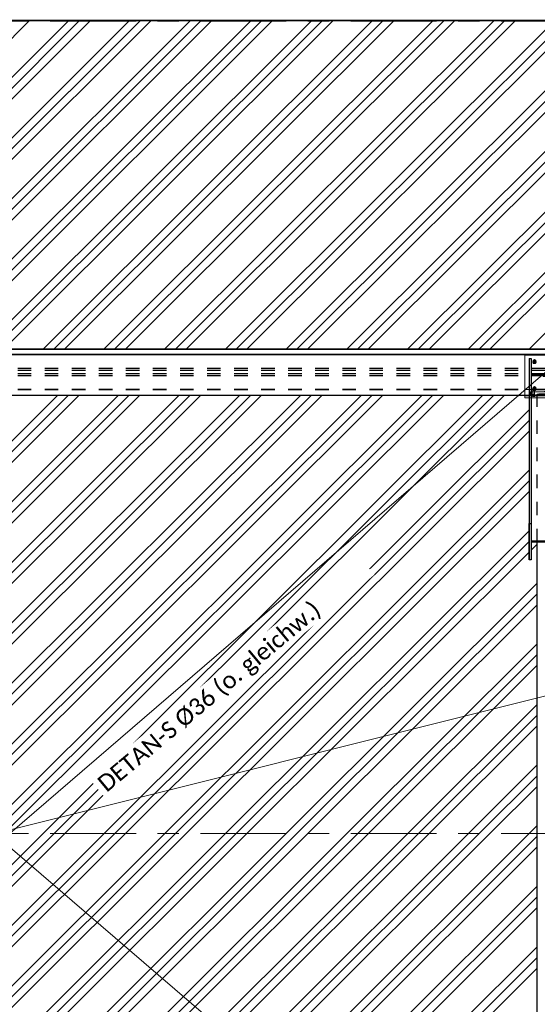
# Model space of a CAD drawing. Header units: metres. Extents: x -25 to 81, y -4 to 26.
# Tile 33 of 53: x 34.09 to 37.91, y 5.5 to 12.77. Entities that reach past the tile are written whole.
import ezdxf

# ---------------------------------------------------------------- set-up
doc = ezdxf.new("R2010")
doc.units = ezdxf.units.M
for name, pattern in [('Rasterlinie', [1.11125, 0.635, -0.15875, 0.15875, -0.15875]), ('Strich', [0.3175, 0.15875, -0.15875]), ('Verdeckt', [0.15, 0.1, -0.05])]:
    doc.linetypes.add(name, pattern=pattern)
for name, color, linetype, lineweight in [('_Verdeckte Linien_', 7, 'Strich', 18), ('A-DETL-THIN', 151, 'Continuous', 18), ('A-FLOR', 192, 'Continuous', 35), ('A-FLOR-PATT', 8, 'Continuous', 50), ('S-BEAM', 12, 'Continuous', 35), ('S-BEAM-HDLN', 1, 'Verdeckt', 25), ('S-GRID', 1, 'Continuous', 9), ('Text', 250, 'Continuous', 9), ('Tragwerksverbindungen', 7, 'Continuous', 18)]:
    doc.layers.add(name, color=color, linetype=linetype, lineweight=lineweight)
doc.styles.add('Calibri_2', font='calibri.ttf', dxfattribs={"height": 0.125})

# ---------------------------------------------------------------- blocks, each defined once
blk = doc.blocks.new('FP_32-Dach _Draufsicht_')
at = {"layer": 'A-FLOR-PATT', "lineweight": 18}
for p, q in [((20.3162, 10.3417), (22.7513, 12.7676)), ((20.3162, 10.3417), (22.7513, 12.7676)), ((20.6064, 10.3417), (23.0416, 12.7676)), ((20.6064, 10.3417), (23.0416, 12.7676)), ((20.6858, 10.3417), (23.121, 12.7676)), ((20.6858, 10.3417), (23.121, 12.7676)), ((20.7652, 10.3417), (23.2003, 12.7676)), ((20.7652, 10.3417), (23.2003, 12.7676)), ((21.0555, 10.3417), (23.4906, 12.7676)), ((21.0555, 10.3417), (23.4906, 12.7676)), ((21.1348, 10.3417), (23.57, 12.7676)), ((21.1348, 10.3417), (23.57, 12.7676)), ((21.2142, 10.3417), (23.6494, 12.7676)), ((21.2142, 10.3417), (23.6494, 12.7676)), ((21.5045, 10.3417), (23.9396, 12.7676)), ((21.5045, 10.3417), (23.9396, 12.7676)), ((21.5839, 10.3417), (24.019, 12.7676)), ((21.5839, 10.3417), (24.019, 12.7676)), ((21.6632, 10.3417), (24.0984, 12.7676)), ((21.6632, 10.3417), (24.0984, 12.7676)), ((21.9535, 10.3417), (24.3886, 12.7676)), ((21.9535, 10.3417), (24.3886, 12.7676)), ((22.0329, 10.3417), (24.468, 12.7676)), ((22.0329, 10.3417), (24.468, 12.7676)), ((22.1122, 10.3417), (24.5474, 12.7676)), ((22.1122, 10.3417), (24.5474, 12.7676)), ((22.4025, 10.3417), (24.8376, 12.7676)), ((22.4025, 10.3417), (24.8376, 12.7676)), ((22.4819, 10.3417), (24.917, 12.7676)), ((22.4819, 10.3417), (24.917, 12.7676)), ((22.5613, 10.3417), (24.9964, 12.7676)), ((22.5613, 10.3417), (24.9964, 12.7676)), ((22.8515, 10.3417), (25.2867, 12.7676)), ((22.8515, 10.3417), (25.2867, 12.7676)), ((22.9309, 10.3417), (25.366, 12.7676)), ((22.9309, 10.3417), (25.366, 12.7676)), ((23.0103, 10.3417), (25.4454, 12.7676)), ((23.0103, 10.3417), (25.4454, 12.7676)), ((23.3006, 10.3418), (25.7357, 12.7676)), ((23.3006, 10.3418), (25.7357, 12.7676)), ((23.3799, 10.3418), (25.815, 12.7676)), ((23.3799, 10.3418), (25.815, 12.7676)), ((23.4593, 10.3418), (25.8944, 12.7676)), ((23.4593, 10.3418), (25.8944, 12.7676)), ((23.7496, 10.3418), (26.1847, 12.7676)), ((23.7496, 10.3418), (26.1847, 12.7676)), ((23.8289, 10.3418), (26.2641, 12.7676)), ((23.8289, 10.3418), (26.2641, 12.7676)), ((23.9083, 10.3418), (26.3434, 12.7676)), ((23.9083, 10.3418), (26.3434, 12.7676)), ((24.1986, 10.3418), (26.6337, 12.7676)), ((24.1986, 10.3418), (26.6337, 12.7676)), ((24.278, 10.3418), (26.7131, 12.7676)), ((24.278, 10.3418), (26.7131, 12.7676)), ((24.3573, 10.3418), (26.7924, 12.7676)), ((24.3573, 10.3418), (26.7924, 12.7676)), ((24.6476, 10.3418), (27.0827, 12.7676)), ((24.6476, 10.3418), (27.0827, 12.7676)), ((24.727, 10.3418), (27.1621, 12.7676)), ((24.727, 10.3418), (27.1621, 12.7676)), ((24.8064, 10.3418), (27.2415, 12.7676)), ((24.8064, 10.3418), (27.2415, 12.7676)), ((25.0966, 10.3418), (27.5317, 12.7676)), ((25.0966, 10.3418), (27.5317, 12.7676)), ((25.176, 10.3418), (27.6111, 12.7676)), ((25.176, 10.3418), (27.6111, 12.7676)), ((25.2554, 10.3418), (27.6905, 12.7676)), ((25.2554, 10.3418), (27.6905, 12.7676)), ((25.5456, 10.3418), (27.9807, 12.7676)), ((25.5456, 10.3418), (27.9807, 12.7676)), ((25.625, 10.3418), (28.0601, 12.7676)), ((25.625, 10.3418), (28.0601, 12.7676)), ((25.7044, 10.3418), (28.1395, 12.7676)), ((25.7044, 10.3418), (28.1395, 12.7676)), ((25.9947, 10.3418), (28.4297, 12.7676)), ((25.9947, 10.3418), (28.4297, 12.7676)), ((26.074, 10.3418), (28.5091, 12.7676)), ((26.074, 10.3418), (28.5091, 12.7676)), ((26.1534, 10.3418), (28.5885, 12.7676)), ((26.1534, 10.3418), (28.5885, 12.7676)), ((26.4437, 10.3418), (28.8788, 12.7676)), ((26.4437, 10.3418), (28.8788, 12.7676)), ((19.7193, 6.7741), (22.9572, 9.9997)), ((19.7193, 6.7741), (22.9572, 9.9997)), ((19.7987, 6.7741), (23.0365, 9.9997)), ((19.7987, 6.7741), (23.0365, 9.9997)), ((19.8781, 6.7741), (23.1159, 9.9997)), ((19.8781, 6.7741), (23.1159, 9.9997)), ((20.1683, 6.7741), (23.4062, 9.9997)), ((20.1683, 6.7741), (23.4062, 9.9997)), ((20.2477, 6.7741), (23.4856, 9.9997)), ((20.2477, 6.7741), (23.4856, 9.9997)), ((20.3271, 6.7741), (23.5649, 9.9997)), ((20.3271, 6.7741), (23.5649, 9.9997)), ((20.6174, 6.7741), (23.8552, 9.9997)), ((20.6174, 6.7741), (23.8552, 9.9997)), ((20.6967, 6.7741), (23.9346, 9.9997)), ((20.6967, 6.7741), (23.9346, 9.9997)), ((20.7761, 6.7741), (24.0139, 9.9997)), ((20.7761, 6.7741), (24.0139, 9.9997)), ((21.0664, 6.7741), (24.3042, 9.9997)), ((21.0664, 6.7741), (24.3042, 9.9997)), ((21.1457, 6.7741), (24.3836, 9.9997)), ((21.1457, 6.7741), (24.3836, 9.9997)), ((21.2251, 6.7741), (24.463, 9.9997)), ((21.2251, 6.7741), (24.463, 9.9997)), ((21.5154, 6.7741), (24.7532, 9.9997)), ((21.5154, 6.7741), (24.7532, 9.9997)), ((21.5948, 6.7741), (24.8326, 9.9997)), ((21.5948, 6.7741), (24.8326, 9.9997)), ((21.6741, 6.7741), (24.912, 9.9997)), ((21.6741, 6.7741), (24.912, 9.9997)), ((21.9644, 6.7741), (25.2022, 9.9997)), ((21.9644, 6.7741), (25.2022, 9.9997)), ((22.0438, 6.7741), (25.2816, 9.9997)), ((22.0438, 6.7741), (25.2816, 9.9997)), ((22.1231, 6.7741), (25.361, 9.9997)), ((22.1231, 6.7741), (25.361, 9.9997)), ((22.4134, 6.7741), (25.6512, 9.9997)), ((22.4134, 6.7741), (25.6512, 9.9997)), ((22.4928, 6.7741), (25.7306, 9.9997)), ((22.4928, 6.7741), (25.7306, 9.9997)), ((22.5722, 6.7741), (25.81, 9.9997)), ((22.5722, 6.7741), (25.81, 9.9997)), ((22.8624, 6.7741), (26.1003, 9.9997)), ((22.8624, 6.7741), (26.1003, 9.9997)), ((22.9418, 6.7741), (26.1796, 9.9997)), ((22.9418, 6.7741), (26.1796, 9.9997)), ((23.0212, 6.7741), (26.259, 9.9997)), ((23.0212, 6.7741), (26.259, 9.9997)), ((23.3114, 6.7741), (26.4435, 9.8943)), ((23.3114, 6.7741), (26.4435, 9.8943)), ((23.3908, 6.7741), (26.4435, 9.8153)), ((23.3908, 6.7741), (26.4435, 9.8153)), ((23.4702, 6.7741), (26.4435, 9.7362)), ((23.4702, 6.7741), (26.4435, 9.7362)), ((23.7604, 6.7741), (26.4435, 9.447)), ((23.7604, 6.7741), (26.4435, 9.447)), ((23.8398, 6.7741), (26.4435, 9.3679)), ((23.8398, 6.7741), (26.4435, 9.3679)), ((23.9192, 6.7741), (26.4435, 9.2889)), ((23.9192, 6.7741), (26.4435, 9.2889)), ((24.2095, 6.7741), (26.4435, 8.9997)), ((24.2095, 6.7741), (26.4435, 8.9997)), ((24.2888, 6.7741), (26.4435, 8.9206)), ((24.2888, 6.7741), (26.4435, 8.9206)), ((26.4595, 8.8575), (26.5035, 8.9013)), ((26.4595, 8.8575), (26.5035, 8.9013)), ((24.3682, 6.7741), (26.4435, 8.8416)), ((24.3682, 6.7741), (26.4435, 8.8416)), ((24.6585, 6.7741), (26.5035, 8.6122)), ((24.6585, 6.7741), (26.5035, 8.6122)), ((24.7378, 6.7741), (26.5035, 8.5331)), ((24.7378, 6.7741), (26.5035, 8.5331)), ((24.8172, 6.7741), (26.5035, 8.454)), ((24.8172, 6.7741), (26.5035, 8.454)), ((25.1075, 6.7741), (26.5035, 8.1649)), ((25.1075, 6.7741), (26.5035, 8.1649)), ((25.1869, 6.7741), (26.5035, 8.0858)), ((25.1869, 6.7741), (26.5035, 8.0858)), ((25.2662, 6.7741), (26.5035, 8.0067)), ((25.2662, 6.7741), (26.5035, 8.0067)), ((25.5565, 6.7741), (26.5035, 7.7176)), ((25.5565, 6.7741), (26.5035, 7.7176)), ((25.6359, 6.7741), (26.5035, 7.6385)), ((25.6359, 6.7741), (26.5035, 7.6385)), ((25.7152, 6.7741), (26.5035, 7.5594)), ((25.7152, 6.7741), (26.5035, 7.5594)), ((26.0055, 6.7741), (26.5035, 7.2703)), ((26.0055, 6.7741), (26.5035, 7.2703)), ((26.0849, 6.7741), (26.5035, 7.1912)), ((26.0849, 6.7741), (26.5035, 7.1912)), ((26.1643, 6.7741), (26.5035, 7.1121)), ((26.1643, 6.7741), (26.5035, 7.1121)), ((19.5407, 3.465), (22.8624, 6.7741)), ((19.5407, 3.465), (22.8624, 6.7741)), ((19.62, 3.465), (22.9418, 6.7741)), ((19.62, 3.465), (22.9418, 6.7741)), ((19.6994, 3.465), (23.0212, 6.7741)), ((19.6994, 3.465), (23.0212, 6.7741)), ((19.9897, 3.465), (23.3114, 6.7741)), ((19.9897, 3.465), (23.3114, 6.7741)), ((20.069, 3.465), (23.3908, 6.7741)), ((20.069, 3.465), (23.3908, 6.7741)), ((20.1484, 3.465), (23.4702, 6.7741)), ((20.1484, 3.465), (23.4702, 6.7741)), ((20.4387, 3.465), (23.7604, 6.7741)), ((20.4387, 3.465), (23.7604, 6.7741)), ((20.5181, 3.465), (23.8398, 6.7741)), ((20.5181, 3.465), (23.8398, 6.7741)), ((20.5974, 3.465), (23.9192, 6.7741)), ((20.5974, 3.465), (23.9192, 6.7741)), ((20.8877, 3.465), (24.2095, 6.7741)), ((20.8877, 3.465), (24.2095, 6.7741)), ((20.9671, 3.465), (24.2888, 6.7741)), ((20.9671, 3.465), (24.2888, 6.7741)), ((21.0465, 3.465), (24.3682, 6.7741)), ((21.0465, 3.465), (24.3682, 6.7741)), ((21.3367, 3.465), (24.6585, 6.7741)), ((21.3367, 3.465), (24.6585, 6.7741)), ((21.4161, 3.465), (24.7378, 6.7741)), ((21.4161, 3.465), (24.7378, 6.7741)), ((21.4955, 3.465), (24.8172, 6.7741)), ((21.4955, 3.465), (24.8172, 6.7741)), ((21.7857, 3.465), (25.1075, 6.7741)), ((21.7857, 3.465), (25.1075, 6.7741)), ((21.8651, 3.465), (25.1869, 6.7741)), ((21.8651, 3.465), (25.1869, 6.7741)), ((21.9445, 3.465), (25.2662, 6.7741)), ((21.9445, 3.465), (25.2662, 6.7741)), ((22.2347, 3.465), (25.5565, 6.7741)), ((22.2347, 3.465), (25.5565, 6.7741)), ((22.3141, 3.465), (25.6359, 6.7741)), ((22.3141, 3.465), (25.6359, 6.7741)), ((22.3935, 3.465), (25.7152, 6.7741)), ((22.3935, 3.465), (25.7152, 6.7741)), ((22.6838, 3.465), (26.0055, 6.7741)), ((22.6838, 3.465), (26.0055, 6.7741)), ((22.7631, 3.465), (26.0849, 6.7741)), ((22.7631, 3.465), (26.0849, 6.7741)), ((22.8425, 3.465), (26.1643, 6.7741)), ((22.8425, 3.465), (26.1643, 6.7741)), ((23.1328, 3.465), (26.4545, 6.7741)), ((23.1328, 3.465), (26.4545, 6.7741)), ((26.4545, 6.7741), (26.5035, 6.8229)), ((26.4545, 6.7741), (26.5035, 6.8229)), ((23.2121, 3.465), (26.5035, 6.7439)), ((23.2121, 3.465), (26.5035, 6.7439)), ((23.2915, 3.465), (26.5035, 6.6648)), ((23.2915, 3.465), (26.5035, 6.6648)), ((23.5818, 3.465), (26.5035, 6.3756)), ((23.5818, 3.465), (26.5035, 6.3756)), ((23.6612, 3.465), (26.5035, 6.2966)), ((23.6612, 3.465), (26.5035, 6.2966)), ((23.7405, 3.465), (26.5035, 6.2175)), ((23.7405, 3.465), (26.5035, 6.2175)), ((24.0308, 3.465), (26.5035, 5.9283)), ((24.0308, 3.465), (26.5035, 5.9283)), ((24.1102, 3.465), (26.5035, 5.8493)), ((24.1102, 3.465), (26.5035, 5.8493)), ((24.1896, 3.465), (26.5035, 5.7702)), ((24.1896, 3.465), (26.5035, 5.7702))]:
    blk.add_line(p, q, dxfattribs=at)
blk = doc.blocks.new('HEB Träger - HEB 500-V41-Dach _Draufsicht_')
at = {"layer": 'S-BEAM', "lineweight": 25}
for p, q in [((46.5635, 22.3397), (-1.4365, 22.3397)), ((46.5635, 22.3421), (3.9213, 22.3421)), ((46.5635, 22.301), (-1.4365, 22.301)), ((46.5635, 22.2985), (-1.4365, 22.2985)), ((26.4135, 21.9997), (18.7135, 21.9997))]:
    blk.add_line(p, q, dxfattribs=at)
at = {"layer": 'S-BEAM-HDLN'}
for p, q in [((46.5635, 22.1975), (-1.4365, 22.1975)), ((46.5635, 22.183), (-1.4365, 22.183)), ((46.5635, 22.1588), (-1.4365, 22.1588)), ((46.5635, 22.1443), (-1.4365, 22.1443)), ((46.5635, 22.0432), (-1.4365, 22.0432)), ((46.5635, 22.0408), (-1.4365, 22.0408)), ((-1.4365, 22.0021), (46.5635, 22.0021)), ((26.7135, 21.9997), (26.4136, 21.9997))]:
    blk.add_line(p, q, dxfattribs=at)
blk = doc.blocks.new('SP-TV-AP-Rechteck_002 - AP-Rechteck-V55-Dach _Draufsicht_')
at = {"layer": '_Verdeckte Linien_'}
for p, q in [((2.4135, 9.9997), (2.4135, 10.0428)), ((2.4135, 10.0428), (2.7135, 10.0428)), ((2.7135, 10.0428), (2.7135, 9.9997)), ((2.7135, 10.0279), (2.4135, 10.0279)), ((2.6635, 9.9975), (2.4436, 9.9975)), ((2.4436, 9.9826), (2.6635, 9.9826))]:
    blk.add_line(p, q, dxfattribs=at)
at = {"layer": 'Tragwerksverbindungen'}
for p, q in [((2.4135, 9.9997), (2.4135, 9.9993)), ((2.4135, 9.9975), (2.4135, 9.9993)), ((2.4435, 9.9975), (2.4135, 9.9975)), ((2.4135, 9.9975), (2.4135, 9.9826)), ((2.4135, 9.9826), (2.4435, 9.9826)), ((2.7135, 9.9975), (2.6635, 9.9975)), ((2.6635, 9.9826), (2.7135, 9.9826)), ((2.7135, 9.9993), (2.7135, 9.9997)), ((2.7135, 9.9993), (2.7135, 9.9975)), ((2.7135, 9.9975), (2.7135, 9.9826))]:
    blk.add_line(p, q, dxfattribs=at)
blk = doc.blocks.new('SP-TV-AP-Rechteck_002 - AP-Rechteck-V57-Dach _Draufsicht_')
at = {"layer": '_Verdeckte Linien_'}
for p, q in [((2.4135, 9.9997), (2.7135, 9.9997)), ((2.6635, 9.9979), (2.4436, 9.9979))]:
    blk.add_line(p, q, dxfattribs=at)
at = {"layer": 'Tragwerksverbindungen'}
for p, q in [((2.7135, 10.2985), (2.4135, 10.2985)), ((2.4135, 10.2985), (2.4135, 10.2968)), ((2.4135, 9.9979), (2.4135, 10.2968)), ((2.4135, 10.2968), (2.7135, 10.2968)), ((2.7135, 10.2985), (2.7135, 10.2968)), ((2.7135, 10.2968), (2.7135, 9.9979)), ((2.4435, 9.9979), (2.4135, 9.9979)), ((2.7135, 9.9979), (2.6635, 9.9979))]:
    blk.add_line(p, q, dxfattribs=at)
blk = doc.blocks.new('SP-TV-AP-Rechteck_002 - AP-Rechteck-V47-Dach _Draufsicht_')
at = {"layer": '_Verdeckte Linien_'}
for p, q in [((2.4535, 22.0121), (2.4535, 22.0261)), ((2.4535, 22.0261), (2.6735, 22.0261)), ((2.6735, 22.0121), (2.4535, 22.0121)), ((2.4535, 22.0121), (2.4535, 21.9972)), ((2.6735, 22.0111), (2.4535, 22.0111)), ((2.4535, 21.9972), (2.6735, 21.9972)), ((2.6735, 22.0261), (2.6735, 22.0121)), ((2.6735, 22.0121), (2.6735, 21.9972))]:
    blk.add_line(p, q, dxfattribs=at)
blk = doc.blocks.new('SP-TV-Schraube_DIN4017_001 - M12-1132153-Dach _Draufsicht_')
at = {"layer": '_Verdeckte Linien_'}
for p, q in [((2.6425, 22.0076), (2.6425, 22.0534)), ((2.6545, 22.0534), (2.6545, 22.0076)), ((2.6395, 22.008), (2.6485, 22.0085)), ((2.6395, 22.0071), (2.6395, 22.008)), ((2.6485, 22.0067), (2.6395, 22.0071)), ((2.6395, 22.0071), (2.6395, 21.9997)), ((2.6485, 22.001), (2.6395, 22.0006)), ((2.6395, 21.9997), (2.6485, 21.9992)), ((2.6485, 22.0085), (2.6575, 22.008)), ((2.6485, 22.0067), (2.6485, 22.0085)), ((2.6575, 22.0071), (2.6485, 22.0067)), ((2.6485, 21.9992), (2.6485, 22.0067)), ((2.6575, 22.0006), (2.6485, 22.001)), ((2.6485, 21.9992), (2.6575, 21.9997)), ((2.6575, 22.008), (2.6575, 22.0071)), ((2.6575, 21.9997), (2.6575, 22.0071))]:
    blk.add_line(p, q, dxfattribs=at)
for centre, start_param, end_param in [((2.6485, 22.0534), 0, 3.141593), ((2.6485, 22.0534), 3.141593, 6.283185), ((2.6485, 22.0076), 0, 3.141593), ((2.6485, 22.0076), 3.141593, 6.283185)]:
    blk.add_ellipse(centre, major_axis=(0.006, 0), ratio=0.087156, start_param=start_param, end_param=end_param, dxfattribs=at)
blk = doc.blocks.new('SP-TV-Schraube_DIN4017_001 - M12-1132165-Dach _Draufsicht_')
at = {"layer": '_Verdeckte Linien_'}
for p, q in [((2.6425, 22.0001), (2.6425, 22.0456)), ((2.6545, 22.0456), (2.6545, 22.0001)), ((2.6395, 22.0006), (2.6485, 22.001)), ((2.6395, 21.9997), (2.6395, 22.0006)), ((2.6485, 21.9992), (2.6395, 21.9997)), ((2.6395, 21.9997), (2.6395, 21.9922)), ((2.6485, 21.9935), (2.6395, 21.9931)), ((2.6395, 21.9922), (2.6485, 21.9917)), ((2.6485, 22.001), (2.6575, 22.0006)), ((2.6485, 21.9993), (2.6485, 22.001)), ((2.6575, 21.9997), (2.6485, 21.9992)), ((2.6485, 21.9917), (2.6485, 21.9992)), ((2.6575, 21.9931), (2.6485, 21.9935)), ((2.6485, 21.9917), (2.6575, 21.9922)), ((2.6575, 22.0006), (2.6575, 21.9997)), ((2.6575, 21.9922), (2.6575, 21.9997))]:
    blk.add_line(p, q, dxfattribs=at)
for centre, start_param, end_param in [((2.6485, 22.0456), 0, 3.141593), ((2.6485, 22.0456), 3.141593, 6.283185), ((2.6485, 22.0001), 0, 3.141593), ((2.6485, 22.0001), 3.141593, 6.283185)]:
    blk.add_ellipse(centre, major_axis=(0.006, 0), ratio=0.087156, start_param=start_param, end_param=end_param, dxfattribs=at)
blk = doc.blocks.new('SP-TV-Schraube_DIN4017_001 - M14-V48-Dach _Draufsicht_')
at = {"layer": '_Verdeckte Linien_'}
for p, q in [((2.6235, 22.0644), (2.613, 22.0583)), ((2.613, 22.0575), (2.6235, 22.0636)), ((2.613, 22.0583), (2.613, 22.0575)), ((2.613, 22.0455), (2.613, 22.0575)), ((2.613, 22.0462), (2.6235, 22.0402)), ((2.617, 22.0432), (2.613, 22.0455)), ((2.6165, 22.0458), (2.6165, 22.0515)), ((2.6235, 22.0394), (2.6172, 22.0431)), ((2.634, 22.0583), (2.6235, 22.0644)), ((2.6235, 22.0644), (2.6235, 22.0636)), ((2.6235, 22.0636), (2.634, 22.0575)), ((2.6235, 22.0402), (2.634, 22.0462)), ((2.6299, 22.0431), (2.6235, 22.0394)), ((2.6235, 22.0402), (2.6235, 22.0394)), ((2.634, 22.0455), (2.63, 22.0432)), ((2.6305, 22.0515), (2.6305, 22.0458)), ((2.634, 22.0575), (2.634, 22.0583)), ((2.634, 22.0575), (2.634, 22.0455))]:
    blk.add_line(p, q, dxfattribs=at)
for centre, start_param, end_param in [((2.6235, 22.0515), 0, 3.141593), ((2.6235, 22.0458), 0, 3.141593), ((2.6235, 22.0515), 3.141593, 3.559583), ((2.6235, 22.0458), 3.141593, 6.283185), ((2.6235, 22.0515), 3.579632, 5.845146), ((2.6235, 22.0515), 5.865195, 6.283185)]:
    blk.add_ellipse(centre, major_axis=(0.007, 0), ratio=0.996195, start_param=start_param, end_param=end_param, dxfattribs=at)
blk = doc.blocks.new('TH-VE-Mutter - M14-V49-Dach _Draufsicht_')
at = {"layer": '_Verdeckte Linien_'}
for p, q in [((2.6108, 22.0465), (2.6108, 22.0471)), ((2.6172, 22.0573), (2.6172, 22.058)), ((2.6172, 22.0355), (2.6172, 22.0361)), ((2.6176, 22.0463), (2.6176, 22.0471)), ((2.6294, 22.0471), (2.6294, 22.0463)), ((2.6299, 22.0573), (2.6299, 22.058)), ((2.6299, 22.0355), (2.6299, 22.0361)), ((2.6362, 22.0471), (2.6362, 22.0465))]:
    blk.add_line(p, q, dxfattribs=at)
for centre, major_axis, start_param, end_param in [((2.6235, 22.0472), (0.0099, 0), 0, 3.141593), ((2.6235, 22.0462), (0.0099, 0), 0, 3.141593), ((2.6235, 22.0472), (0.0099, 0), 3.141593, 3.171412), ((2.6235, 22.0472), (0.0099, 0), 3.210102, 6.214676), ((2.6235, 22.0462), (0.0099, 0), 3.141593, 6.283185), ((2.6235, 22.0472), (0.007, 0), 0, 3.141593), ((2.6235, 22.0462), (0.007, 0), 0, 3.141593), ((2.6235, 22.0472), (0.007, 0), 3.141593, 3.183766), ((2.6235, 22.0462), (0.007, 0), 3.141593, 6.283185), ((2.6235, 22.0472), (0.007, 0), 3.238485, 6.186293), ((2.6235, 22.0471), (0.00592, 0), 0, 3.141593), ((2.6235, 22.0463), (0.00592, 0), 0, 3.141593), ((2.6235, 22.0471), (0.00592, 0), 3.141593, 3.175287), ((2.6235, 22.0471), (0.00592, 0), 3.240022, 6.184756), ((2.6235, 22.0463), (0.00592, 0), 3.141593, 6.283185), ((2.6235, 22.0471), (0.00592, 0), 6.249491, 6.283185), ((2.6235, 22.0472), (0.007, 0), 6.241012, 6.283185), ((2.6235, 22.0472), (0.0099, 0), 6.253366, 6.283185)]:
    blk.add_ellipse(centre, major_axis=major_axis, ratio=0.996195, start_param=start_param, end_param=end_param, dxfattribs=at)
for points in [[(2.6108, 22.0471), (2.6115, 22.0483), (2.613, 22.0508), (2.615, 22.0544), (2.6165, 22.0568), (2.6172, 22.058)], [(2.6172, 22.0573), (2.6165, 22.0561), (2.615, 22.0535), (2.613, 22.05), (2.6115, 22.0476), (2.6108, 22.0464)], [(2.6172, 22.0361), (2.6165, 22.0374), (2.615, 22.0399), (2.613, 22.0434), (2.6115, 22.0459), (2.6108, 22.0471)], [(2.6108, 22.0464), (2.6115, 22.0451), (2.613, 22.0426), (2.615, 22.039), (2.6165, 22.0366), (2.6172, 22.0354)], [(2.6172, 22.058), (2.6186, 22.0581), (2.6214, 22.0581), (2.6256, 22.0581), (2.6284, 22.0581), (2.6299, 22.058)], [(2.6299, 22.0573), (2.6284, 22.0573), (2.6256, 22.0573), (2.6214, 22.0573), (2.6186, 22.0573), (2.6172, 22.0573)], [(2.6299, 22.0361), (2.6285, 22.0361), (2.6256, 22.0362), (2.6215, 22.0362), (2.6186, 22.0361), (2.6172, 22.0361)], [(2.6172, 22.0354), (2.6186, 22.0354), (2.6215, 22.0353), (2.6256, 22.0353), (2.6285, 22.0354), (2.6299, 22.0354)], [(2.6299, 22.058), (2.6306, 22.0568), (2.632, 22.0544), (2.6341, 22.0509), (2.6355, 22.0483), (2.6362, 22.0471)], [(2.6362, 22.0464), (2.6355, 22.0476), (2.6341, 22.05), (2.632, 22.0536), (2.6306, 22.0561), (2.6299, 22.0573)], [(2.6362, 22.0471), (2.6355, 22.0459), (2.6341, 22.0434), (2.632, 22.0399), (2.6306, 22.0374), (2.6299, 22.0361)], [(2.6299, 22.0354), (2.6306, 22.0366), (2.632, 22.039), (2.6341, 22.0426), (2.6355, 22.0451), (2.6362, 22.0464)]]:
    blk.add_open_spline(points, degree=3, dxfattribs=at)
blk = doc.blocks.new('SP-TV-Schraube_DIN4017_001 - M14-V50-Dach _Draufsicht_')
at = {"layer": '_Verdeckte Linien_'}
for p, q in [((2.6235, 22.2636), (2.613, 22.2576)), ((2.613, 22.2568), (2.6235, 22.2628)), ((2.613, 22.2576), (2.613, 22.2568)), ((2.613, 22.2447), (2.613, 22.2568)), ((2.634, 22.2576), (2.6235, 22.2636)), ((2.6235, 22.2636), (2.6235, 22.2628)), ((2.6235, 22.2628), (2.634, 22.2568)), ((2.634, 22.2568), (2.634, 22.2576)), ((2.634, 22.2568), (2.634, 22.2447)), ((2.613, 22.2455), (2.6235, 22.2394)), ((2.617, 22.2424), (2.613, 22.2447)), ((2.6235, 22.2387), (2.6172, 22.2423)), ((2.6235, 22.2394), (2.634, 22.2455)), ((2.6299, 22.2423), (2.6235, 22.2387)), ((2.6235, 22.2394), (2.6235, 22.2387)), ((2.634, 22.2447), (2.63, 22.2424))]:
    blk.add_line(p, q, dxfattribs=at)
for start_param, end_param in [(0, 3.141593), (3.141593, 3.559583), (3.579632, 5.845146), (5.865195, 6.283185)]:
    blk.add_ellipse((2.6235, 22.2507), major_axis=(0.007, 0), ratio=0.996195, start_param=start_param, end_param=end_param, dxfattribs=at)
at = {"layer": 'Tragwerksverbindungen'}
for p, q in [((2.6165, 22.245), (2.6165, 22.2507)), ((2.6305, 22.2507), (2.6305, 22.245))]:
    blk.add_line(p, q, dxfattribs=at)
for start_param, end_param in [(0, 3.141593), (3.141593, 6.283185)]:
    blk.add_ellipse((2.6235, 22.245), major_axis=(0.007, 0), ratio=0.996195, start_param=start_param, end_param=end_param, dxfattribs=at)
blk = doc.blocks.new('TH-VE-Mutter - M14-V58-Dach _Draufsicht_')
at = {"layer": '_Verdeckte Linien_'}
for p, q in [((2.6172, 10.2348), (2.6172, 10.2353)), ((2.6176, 10.2456), (2.6176, 10.2463)), ((2.6294, 10.2463), (2.6294, 10.2456)), ((2.6299, 10.2348), (2.6299, 10.2353))]:
    blk.add_line(p, q, dxfattribs=at)
for centre, major_axis, start_param, end_param in [((2.6235, 10.2464), (0.0099, 0), 0, 3.141593), ((2.6235, 10.2464), (0.007, 0), 0, 3.141593), ((2.6235, 10.2464), (0.0099, 0), 3.141593, 3.171412), ((2.6235, 10.2464), (0.0099, 0), 3.210102, 6.214676), ((2.6235, 10.2464), (0.007, 0), 3.141593, 3.183766), ((2.6235, 10.2455), (0.007, 0), 3.141593, 6.283185), ((2.6235, 10.2464), (0.007, 0), 3.238485, 6.186293), ((2.6235, 10.2455), (0.007, 0), 2.879793, 2.939126), ((2.6235, 10.2463), (0.00592, 0), 0, 3.141593), ((2.6235, 10.2456), (0.00592, 0), 0, 3.141593), ((2.6235, 10.2463), (0.00592, 0), 3.141593, 3.175287), ((2.6235, 10.2463), (0.00592, 0), 3.240022, 6.184756), ((2.6235, 10.2456), (0.00592, 0), 3.141593, 6.283185), ((2.6235, 10.2463), (0.00592, 0), 6.249491, 6.283185), ((2.6235, 10.2455), (0.007, 0), 0.202467, 0.261799), ((2.6235, 10.2464), (0.007, 0), 6.241012, 6.283185), ((2.6235, 10.2464), (0.0099, 0), 6.253366, 6.283185)]:
    blk.add_ellipse(centre, major_axis=major_axis, ratio=0.996195, start_param=start_param, end_param=end_param, dxfattribs=at)
for points in [[(2.6172, 10.2353), (2.6165, 10.2366), (2.615, 10.2391), (2.613, 10.2427), (2.6115, 10.2451), (2.6108, 10.2463)], [(2.6299, 10.2353), (2.6285, 10.2354), (2.6256, 10.2354), (2.6215, 10.2354), (2.6186, 10.2354), (2.6172, 10.2353)], [(2.6362, 10.2463), (2.6355, 10.2451), (2.6341, 10.2427), (2.632, 10.2391), (2.6306, 10.2366), (2.6299, 10.2353)]]:
    blk.add_open_spline(points, degree=3, dxfattribs=at)
at = {"layer": 'Tragwerksverbindungen'}
for p, q in [((2.6172, 10.2566), (2.6172, 10.2573)), ((2.6299, 10.2566), (2.6299, 10.2573)), ((2.6108, 10.2457), (2.6108, 10.2463)), ((2.6362, 10.2463), (2.6362, 10.2457))]:
    blk.add_line(p, q, dxfattribs=at)
for major_axis, start_param, end_param in [((0.0099, 0), 0, 3.141593), ((0.0099, 0), 3.141593, 6.283185), ((0.007, 0), 2.946233, 3.141593), ((0.007, 0), 0.261799, 2.879793), ((0.007, 0), 0, 0.19536)]:
    blk.add_ellipse((2.6235, 10.2455), major_axis=major_axis, ratio=0.996195, start_param=start_param, end_param=end_param, dxfattribs=at)
for points in [[(2.6108, 10.2463), (2.6115, 10.2476), (2.613, 10.2501), (2.615, 10.2536), (2.6165, 10.2561), (2.6172, 10.2573)], [(2.6172, 10.2566), (2.6165, 10.2553), (2.615, 10.2528), (2.613, 10.2492), (2.6115, 10.2468), (2.6108, 10.2456)], [(2.6172, 10.2573), (2.6186, 10.2573), (2.6214, 10.2573), (2.6256, 10.2573), (2.6284, 10.2573), (2.6299, 10.2573)], [(2.6299, 10.2566), (2.6284, 10.2565), (2.6256, 10.2565), (2.6214, 10.2565), (2.6186, 10.2565), (2.6172, 10.2566)], [(2.6299, 10.2573), (2.6306, 10.2561), (2.632, 10.2537), (2.6341, 10.2501), (2.6355, 10.2476), (2.6362, 10.2463)], [(2.6362, 10.2456), (2.6355, 10.2468), (2.6341, 10.2492), (2.632, 10.2528), (2.6306, 10.2553), (2.6299, 10.2566)], [(2.6108, 10.2456), (2.6115, 10.2443), (2.613, 10.2418), (2.615, 10.2383), (2.6165, 10.2359), (2.6172, 10.2347)], [(2.6172, 10.2347), (2.6186, 10.2346), (2.6215, 10.2346), (2.6256, 10.2346), (2.6285, 10.2346), (2.6299, 10.2347)], [(2.6299, 10.2347), (2.6306, 10.2359), (2.632, 10.2383), (2.6341, 10.2418), (2.6355, 10.2443), (2.6362, 10.2456)]]:
    blk.add_open_spline(points, degree=3, dxfattribs=at)

msp = doc.modelspace()

# ---------------------------------------------------------------- linework, layer by layer
at = {"layer": 'A-DETL-THIN'}
for p, q in [((9.9724, 0.7812), (57.9724, 12.7812)), ((37.9724, 10.1694), (29.9724, 3.2879)), ((29.9724, 10.1294), (37.9724, 3.2665))]:
    msp.add_line(p, q, dxfattribs=at)
at = {"layer": 'A-FLOR'}
msp.add_line((57.9724, 12.7682), (9.9724, 12.7682), dxfattribs=at)
at = {"layer": 'S-BEAM', "lineweight": 25}
for p, q in [((37.8524, 10.2723), (37.8524, 9.0548)), ((37.8684, 10.2723), (37.8684, 9.0548)), ((37.8684, 10.151), (37.8684, 8.9263)), ((37.8684, 10.151), (38.0564, 10.151)), ((37.8524, 10.0187), (37.8524, 8.7863)), ((37.8524, 8.7863), (37.8524, 9.0548)), ((37.8524, 9.0548), (37.8684, 9.0548)), ((37.8684, 9.0548), (37.8684, 8.9263)), ((37.8684, 8.9263), (38.0564, 8.9263)), ((38.0564, 8.9147), (37.8684, 8.9147)), ((37.8684, 8.9147), (37.8684, 8.7863)), ((37.8684, 8.9147), (37.8684, 8.7863)), ((37.9124, 4.3748), (37.9124, 8.9147)), ((37.8684, 8.7863), (37.8524, 8.7863))]:
    msp.add_line(p, q, dxfattribs=at)
at = {"layer": 'S-BEAM-HDLN'}
for p, q in [((37.8524, 10.2723), (37.8684, 10.2723)), ((38.0564, 10.1401), (37.8684, 10.1401)), ((37.8684, 10.0187), (37.8524, 10.0187)), ((37.9124, 9.9976), (37.9124, 10.0081)), ((37.9124, 10.0081), (38.0324, 10.0081)), ((38.0324, 9.9976), (37.9124, 9.9976)), ((37.9124, 8.9148), (37.9124, 9.9976)), ((37.8684, 8.9263), (37.8684, 8.9147)), ((37.8684, 8.9263), (37.8684, 8.9148))]:
    msp.add_line(p, q, dxfattribs=at)
at = {"layer": 'S-GRID', "linetype": 'Rasterlinie'}
for p, q in [((8.7531, 12.7635), (58.6241, 12.7635)), ((8.7531, 6.7635), (58.6241, 6.7635))]:
    msp.add_line(p, q, dxfattribs=at)

# ---------------------------------------------------------------- block references
at = {"layer": '_Verdeckte Linien_'}
for name, p in [('SP-TV-AP-Rechteck_002 - AP-Rechteck-V57-Dach _Draufsicht_', (35.4089, 0)), ('TH-VE-Mutter - M14-V58-Dach _Draufsicht_', (35.2689, 0)), ('SP-TV-Schraube_DIN4017_001 - M14-V50-Dach _Draufsicht_', (35.2689, -12)), ('SP-TV-AP-Rechteck_002 - AP-Rechteck-V55-Dach _Draufsicht_', (35.4089, 0)), ('SP-TV-Schraube_DIN4017_001 - M12-1132153-Dach _Draufsicht_', (35.2389, -12)), ('SP-TV-Schraube_DIN4017_001 - M12-1132165-Dach _Draufsicht_', (35.2389, -12)), ('TH-VE-Mutter - M14-V49-Dach _Draufsicht_', (35.2689, -12)), ('SP-TV-Schraube_DIN4017_001 - M14-V48-Dach _Draufsicht_', (35.2689, -12)), ('SP-TV-AP-Rechteck_002 - AP-Rechteck-V47-Dach _Draufsicht_', (35.4089, -12))]:
    msp.add_blockref(name, p, dxfattribs=at)
at = {"layer": 'A-FLOR'}
msp.add_blockref('FP_32-Dach _Draufsicht_', (11.4089, 0), dxfattribs=at)
at = {"layer": 'S-BEAM-HDLN'}
msp.add_blockref('HEB Träger - HEB 500-V41-Dach _Draufsicht_', (11.4089, -12), dxfattribs=at)

# ---------------------------------------------------------------- next in the draw order: texts
at = {"layer": 'Text', "color": 7, "insert": (34.6493, 7.1597), "char_height": 0.125, "width": 2.521307, "attachment_point": 1, "rotation": 39.85903, "style": 'Calibri_2', "bg_fill": 3, "box_fill_scale": 1.25, "bg_fill_color": 256, "bg_fill_true_color": 13158600, "bg_fill_transparency": 0}
msp.add_mtext('DETAN-S Ø36 (o. gleichw.)', dxfattribs=at)

doc.saveas('drawing.dxf')
